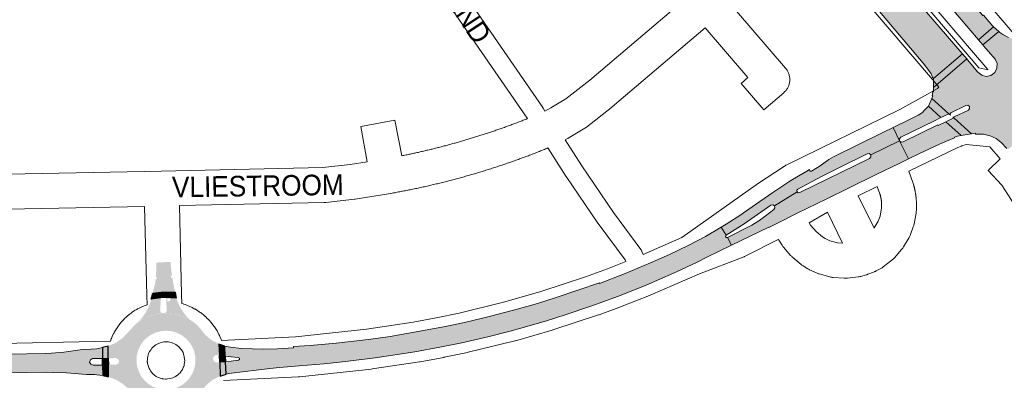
# Paper-space layout 'Layout1' of a CAD drawing. Header units: metres. Extents: x 123097 to 144122, y 392739 to 407589.
# Tile 130 of 256: x 131004 to 131372, y 396134 to 396269. Entities that reach past the tile are written whole.
import ezdxf
from ezdxf.enums import TextEntityAlignment as Align

# ---------------------------------------------------------------- set-up
doc = ezdxf.new("R2010")
doc.units = ezdxf.units.M
doc.header["$MEASUREMENT"] = 0
for name, color, linetype, lineweight in [('gs-anno-wegen algemeen tekst', 7, 'Continuous', 0), ('gs-knt-aanvullende hoofdweg', 7, 'Continuous', 0), ('gs-knt-fietspaden', 7, 'Continuous', 0), ('gs-knt-hoofdweg', 7, 'Continuous', 0), ('gs-knt-wegen algemeen', 7, 'Continuous', 0), ('ir-ARC-asfalt-hoofdwegen-te inspecteren', 5, 'Continuous', 0), ('ir-ARC-fietspaden naastliggend- te inspecteren', 1, 'Continuous', 0)]:
    doc.layers.add(name, color=color, linetype=linetype, lineweight=lineweight)
doc.styles.add('Style-Arial', font='arial.ttf')

psp = doc.layouts.get("Layout1")

# ---------------------------------------------------------------- hatches: boundary and pattern name
at = {"layer": 'ir-ARC-asfalt-hoofdwegen-te inspecteren', "linetype": 'Continuous', "lineweight": 13}
for points in [[(131222.186, 396436.004), (131216.788, 396431.422), (131229.456, 396416.645), (131268.926, 396370.549), (131336.394, 396291.446), (131347.794, 396278.079), (131362.311, 396261.075), (131367.894, 396265.95), (131367.714, 396266.132), (131367.634, 396266.203), (131364.125, 396270.296), (131363.89, 396270.106), (131353.358, 396282.212), (131312.383, 396330.172), (131274.177, 396375.042), (131234.885, 396421.045)], [(131308.533, 396307.424), (131302.805, 396302.525), (131305.253, 396299.32), (131306.387, 396297.683), (131306.526, 396297.787), (131320.572, 396277.411), (131341.624, 396252.389), (131343.797, 396249.679), (131344.585, 396248.443), (131345.124, 396247.08), (131345.127, 396246.865), (131345.45, 396246.92), (131345.468, 396246.651), (131356.331, 396255.816), (131356.249, 396255.912), (131331.96, 396284.258), (131330.369, 396286.115), (131313.96, 396301.927), (131310.362, 396305.411), (131309.658, 396306.141), (131308.985, 396306.895)], [(131378.249, 396260.852), (131375.847, 396261.236), (131373.528, 396261.966), (131371.339, 396263.027), (131370.259, 396263.873), (131369.873, 396264.224), (131363.966, 396259.181), (131364.286, 396258.748), (131368.486, 396253.883), (131369.212, 396252.258), (131369.168, 396250.479), (131368.361, 396248.892), (131366.95, 396247.808), (131365.209, 396247.437), (131363.478, 396247.853), (131362.095, 396248.973), (131358.213, 396253.606), (131357.895, 396253.979), (131345.528, 396243.307), (131345.487, 396241.694), (131345.219, 396241.711), (131345.123, 396241.073), (131344.938, 396240.195), (131345.216, 396240.138), (131344.894, 396239.122), (131351.247, 396233.514), (131351.846, 396232.986), (131351.678, 396233.458), (131351.961, 396233.872), (131357.592, 396236.621), (131358.342, 396236.689), (131358.919, 396236.204), (131358.983, 396235.454), (131358.496, 396234.879), (131353.184, 396232.298), (131353.04, 396232.239), (131352.897, 396232.214), (131352.704, 396232.264), (131353.078, 396231.9), (131359.719, 396225.961), (131361.208, 396226.224), (131361.227, 396225.891), (131361.745, 396225.923), (131364.214, 396225.851), (131366.615, 396225.273), (131368.845, 396224.211), (131370.809, 396222.713), (131372.872, 396220.475), (131373.075, 396220.654), (131373.433, 396220.249), (131378.983, 396225.151), (131378.654, 396225.546), (131377.674, 396226.703), (131377.158, 396228.169), (131377.347, 396229.711), (131378.203, 396231.008), (131378.964, 396231.664), (131380.356, 396232.307), (131381.887, 396232.216), (131383.194, 396231.413), (131384.18, 396230.295), (131384.432, 396229.983), (131397.333, 396241.45), (131397.227, 396242.037), (131397.278, 396245.123), (131397.855, 396248.155), (131393.305, 396253.489), (131385.343, 396246.296), (131384.969, 396246.183), (131384.637, 396246.388), (131383.084, 396248.281), (131382.977, 396248.679), (131383.198, 396249.026), (131391.78, 396255.276), (131385.685, 396262.42), (131382.029, 396261.344)], [(131330.392, 396228.291), (131332.797, 396223.41), (131332.764, 396224.158), (131333.269, 396224.712), (131345.871, 396230.878), (131348.266, 396232.044), (131343.626, 396236.252), (131341.658, 396234.297), (131341.57, 396234.195), (131340.969, 396233.747), (131340.349, 396233.326), (131339.701, 396232.93), (131339.035, 396232.565), (131338.806, 396232.427), (131336.81, 396231.454)], [(131332.816, 396223.372), (131336.137, 396216.608), (131340.216, 396218.611), (131345.815, 396221.289), (131348.802, 396222.626), (131353.37, 396224.497), (131353.265, 396224.727), (131354.489, 396225.106), (131355.771, 396225.346), (131350.066, 396230.461), (131347.253, 396229.048), (131347.112, 396229.309), (131334.126, 396222.947), (131333.384, 396222.891)], [(131266.204, 396191.146), (131268.049, 396188.132), (131274.821, 396192.434), (131284.696, 396199.31), (131285.431, 396199.487), (131286.077, 396199.096), (131294.548, 396204.352), (131294.475, 396204.909), (131294.807, 396205.362), (131303.665, 396210.069), (131310.833, 396213.694), (131320.739, 396218.538), (131321.479, 396218.609), (131322.059, 396218.143), (131332.816, 396223.372), (131332.797, 396223.41), (131330.392, 396228.291), (131326.615, 396226.43), (131308.098, 396217.381), (131306.397, 396216.347), (131303.112, 396214.077), (131299.899, 396212.057), (131299.335, 396212.104), (131299.212, 396212.656), (131298.199, 396212.089), (131292.801, 396208.886), (131291.86, 396208.274), (131285.44, 396204.101), (131274.587, 396196.494), (131273.561, 396195.795), (131268.118, 396192.262)], [(131268.049, 396188.132), (131266.204, 396191.146), (131260.327, 396187.718), (131253.925, 396184.29), (131246.915, 396180.972), (131239.809, 396177.864), (131230.374, 396173.854), (131220.805, 396170.176), (131220.708, 396170.369), (131204.578, 396164.864), (131197.557, 396162.642), (131193.608, 396161.509), (131188.66, 396160.148), (131179.61, 396157.78), (131172.027, 396155.974), (131166.246, 396154.697), (131161.958, 396153.819), (131148.854, 396151.415), (131142.623, 396150.356), (131134.564, 396149.21), (131122.488, 396147.822), (131112.724, 396146.986), (131106.52, 396146.637), (131106.524, 396146.147), (131102.516, 396145.904), (131100.505, 396145.782), (131095.482, 396145.606), (131091.229, 396145.705), (131087.074, 396145.917), (131082.937, 396146.359), (131080.835, 396146.71), (131081.024, 396142.976), (131083.18, 396142.76), (131085.891, 396142.51), (131086.344, 396142.265), (131086.358, 396141.75), (131085.92, 396141.48), (131083.25, 396141.18), (131081.135, 396140.928), (131081.387, 396136.285), (131082.397, 396136.508), (131083.418, 396136.672), (131097.687, 396138.34), (131101.333, 396138.76), (131108.673, 396139.367), (131117.992, 396140.192), (131125.927, 396141.033), (131136.987, 396142.335), (131151.823, 396144.579), (131161.098, 396146.304), (131169.327, 396147.993), (131179.083, 396150.203), (131187.43, 396152.305), (131195.34, 396154.57), (131200.983, 396156.237), (131207.914, 396158.412), (131217.917, 396161.735), (131227.823, 396165.339), (131238.178, 396169.514), (131248.394, 396174.017), (131249.487, 396174.521), (131257.177, 396178.14), (131260.842, 396179.946), (131270.066, 396184.374), (131268.595, 396187.288), (131268.091, 396187.26), (131267.817, 396187.684)], [(130942.572, 396143.36), (130942.715, 396140.065), (130945.698, 396140.132), (130946.163, 396140.126), (130946.898, 396139.858), (130947.221, 396139.146), (130946.938, 396138.417), (130946.219, 396138.109), (130945.733, 396138.101), (130942.803, 396138.038), (130939.718, 396137.972), (130939.725, 396134.746), (130944.437, 396134.862), (130945.857, 396134.898), (130973.8, 396136.176), (130982.715, 396136.461), (131006.87, 396136.96), (131014.32, 396137), (131016.463, 396136.945), (131021.78, 396136.81), (131029.19, 396136.17), (131032.25, 396136.16), (131033.132, 396136.059), (131035.301, 396135.81), (131035.237, 396139.69), (131033.09, 396139.62), (131031.659, 396139.64), (131030.785, 396139.955), (131030.382, 396140.792), (131030.681, 396141.671), (131031.51, 396142.09), (131033.061, 396142.13), (131035.197, 396142.116), (131035.13, 396146.2), (131033.05, 396145.78), (131030.93, 396145.6), (131027.71, 396145.47), (131024.21, 396144.94), (131020.7, 396144.51), (131016.205, 396144.175), (131013.73, 396143.99), (131000, 396143.696), (130994.162, 396143.478), (130975.047, 396143.041), (130957.486, 396143.288), (130945.823, 396143.392)]]:
    psp.add_hatch(color=5, dxfattribs=at).paths.add_polyline_path(points, flags=0)
at = {"layer": 'ir-ARC-asfalt-hoofdwegen-te inspecteren', "linetype": 'Continuous', "lineweight": 13, "extrusion": (0, 0, -1)}
psp.add_hatch(color=5, dxfattribs=at).paths.add_polyline_path([(-131270.066, 396184.374), (-131283.937, 396191.155), (-131284.277, 396191.122), (-131287.467, 396192.739), (-131294.593, 396196.344), (-131305.36, 396201.594), (-131314.032, 396205.836), (-131324.369, 396210.885), (-131332.708, 396214.925), (-131336.137, 396216.608), (-131332.816, 396223.372), (-131322.059, 396218.143), (-131322.135, 396217.361), (-131321.616, 396216.772), (-131295.559, 396204.053), (-131294.993, 396203.997), (-131294.548, 396204.352), (-131286.077, 396199.096), (-131286.258, 396198.344), (-131285.845, 396197.69), (-131282.656, 396195.205), (-131280.215, 396193.461), (-131277.657, 396191.892), (-131268.595, 396187.288)], flags=0)
at = {"layer": 'ir-ARC-asfalt-hoofdwegen-te inspecteren', "linetype": 'Continuous', "lineweight": 13}
h = psp.add_hatch(color=5, dxfattribs=at)
h.paths.add_polyline_path([(131060.573, 396178.207, 0.026688), (131061.653, 396170.028), (131062.262, 396166.945), (131058.885, 396166.945), (131057.047, 396166.942), (131053.935, 396166.482), (131054.473, 396168.655), (131054.743, 396169.443), (131054.872, 396170.266), (131055.06, 396172.161), (131055.037, 396171.855), (131055.436, 396171.825), (131055.492, 396172.573), (131055.093, 396172.603), (131055.087, 396172.52), (131055.301, 396175.849), (131055.356, 396177.927)])
h.paths.add_polyline_path([(131060.786, 396172.313), (131060.675, 396173.054), (131061.07, 396173.114), (131061.182, 396172.372)], flags=16)
at = {"layer": 'ir-ARC-asfalt-hoofdwegen-te inspecteren', "linetype": 'Continuous', "lineweight": 13, "extrusion": (0, 0, -1)}
h = psp.add_hatch(color=5, dxfattribs=at)
h.paths.add_polyline_path([(-131059.165, 396160.098), (-131058.948, 396164.847), (-131062.715, 396164.652, -0.124271), (-131067.669, 396156.732), (-131067.886, 396156.579, -0.0487791), (-131064.765, 396158.042), (-131064.762, 396158.043), (-131064.759, 396158.044, -0.0487382), (-131061.416, 396158.872), (-131061.414, 396158.873), (-131061.412, 396158.873, -0.1472837), (-131051.311, 396157.376), (-131051.307, 396157.375), (-131051.303, 396157.373, -0.048751), (-131048.344, 396155.609, -0.1436475), (-131053.396, 396164.308), (-131056.964, 396164.807), (-131056.764, 396160.032, -0.4916268), (-131057.761, 396159.058), (-131058.056, 396159.07, -0.059938), (-131058.315, 396159.096), (-131058.46, 396159.1), (-131058.459, 396159.139, -0.2977759)])
h.paths.add_polyline_path([(-131060.431, 396163.512), (-131060.431, 396164.512), (-131059.431, 396164.512), (-131059.431, 396163.512)], flags=16)
at = {"layer": 'ir-ARC-asfalt-hoofdwegen-te inspecteren', "linetype": 'Continuous', "lineweight": 13}
h = psp.add_hatch(color=5, dxfattribs=at)
h.paths.add_polyline_path([(131063.41, 396121.23), (131059.11, 396121.47), (131059.33, 396122.5), (131059.081, 396123.363), (131058.376, 396123.919), (131057.478, 396123.96), (131056.726, 396123.469), (131056.401, 396122.631), (131056.47, 396121.63), (131051.61, 396121.85), (131050.522, 396124.447), (131048.902, 396126.749), (131046.055, 396129.786), (131042.922, 396132.529), (131040.304, 396134.181), (131037.394, 396135.237), (131037.4, 396139.76), (131040.16, 396139.82), (131041.028, 396140.175), (131041.391, 396141.039), (131041.044, 396141.9), (131040.192, 396142.27), (131037.35, 396142.22), (131037.27, 396146.76), (131040.058, 396147.923), (131042.555, 396149.622), (131044.659, 396151.789), (131046.876, 396154.252), (131047.655, 396154.988), (131048.344, 396155.609), (131051.307, 396157.375), (131054.557, 396158.532), (131057.969, 396159.038), (131061.414, 396158.873), (131064.762, 396158.043), (131067.886, 396156.579), (131069.327, 396155.563), (131070.561, 396154.57), (131071.63, 396153.4), (131073.563, 396150.958), (131075.948, 396148.954), (131078.687, 396147.471), (131078.87, 396143.29), (131077.84, 396143.45), (131077.154, 396143.241), (131076.655, 396142.725), (131076.47, 396142.032), (131076.656, 396141.315), (131077.175, 396140.787), (131077.889, 396140.59), (131078.94, 396140.72), (131079.141, 396135.561), (131076.583, 396134.331), (131074.343, 396132.587), (131071.844, 396129.86), (131069.062, 396127.421), (131066.824, 396125.824), (131064.951, 396123.811)])
h.paths.add_polyline_path([(131059.756, 396130.494), (131057.78, 396130.518), (131055.839, 396130.894), (131053.997, 396131.611), (131052.313, 396132.646), (131050.84, 396133.964), (131049.627, 396135.524), (131048.712, 396137.276), (131048.124, 396139.163), (131047.882, 396141.125), (131047.995, 396143.098), (131048.458, 396145.02), (131049.257, 396146.828), (131050.366, 396148.464), (131051.749, 396149.876), (131053.362, 396151.018), (131055.154, 396151.854), (131057.065, 396152.356), (131059.036, 396152.51), (131061.002, 396152.309), (131062.901, 396151.76), (131064.671, 396150.88), (131066.256, 396149.699), (131067.604, 396148.254), (131068.673, 396146.591), (131069.428, 396144.764), (131069.844, 396142.832), (131069.909, 396140.857), (131069.619, 396138.901), (131068.986, 396137.029), (131068.028, 396135.3), (131066.777, 396133.77), (131065.273, 396132.488), (131063.564, 396131.495), (131061.705, 396130.823)], flags=16)
at = {"layer": 'ir-ARC-fietspaden naastliggend- te inspecteren', "linetype": 'Continuous', "lineweight": 30}
psp.add_hatch(color=1, dxfattribs=at).paths.add_polyline_path([(131079.141, 396135.561), (131080.251, 396135.96), (131081.387, 396136.285), (131081.135, 396140.928), (131078.94, 396140.72)], flags=0)

# ---------------------------------------------------------------- linework, layer by layer
at = {"layer": 'gs-knt-aanvullende hoofdweg', "color": 7, "linetype": 'Continuous', "flags": 128}
for points in [[(131237.056, 396181.002), (131251.547, 396187.268), (131279.246, 396206.893), (131279.447, 396207.03), (131289.839, 396213.899), (131290.112, 396214.071), (131290.392, 396214.232), (131290.679, 396214.38), (131332.953, 396235.065), (131343.23, 396240.782), (131343.525, 396240.946), (131346.996, 396242.877), (131347.514, 396243.408)], [(131366.561, 396221.114), (131357.742, 396222.037), (131356.038, 396221.461), (131355.989, 396221.444), (131354.567, 396220.941), (131336.22, 396212.064)], [(131324.452, 396206.339), (131317.369, 396202.873)], [(131305.884, 396196.722), (131299.034, 396192.751)], [(131287.543, 396186.551), (131275.156, 396180.291), (131274.924, 396180.179), (131274.806, 396180.126), (131274.765, 396180.109), (131274.687, 396180.074), (131274.448, 396179.978), (131258.079, 396173.728), (131239.707, 396165.785), (131239.495, 396165.697), (131229.199, 396161.615), (131229.023, 396161.548), (131220.629, 396158.46), (131220.392, 396158.378), (131203.405, 396152.77), (131203.118, 396152.681), (131189.458, 396148.771), (131189.166, 396148.694), (131171.785, 396144.466), (131171.54, 396144.411), (131162.784, 396142.588), (131162.619, 396142.556), (131153.823, 396140.93), (131153.574, 396140.888), (131135.886, 396138.229), (131135.581, 396138.19), (131108.698, 396135.272), (131108.473, 396135.251), (131108.248, 396135.237), (131080.386, 396133.901)], [(131064.826, 396162.605), (131065.297, 396162.475), (131065.614, 396162.377), (131065.617, 396162.376), (131065.62, 396162.375), (131066.023, 396162.242), (131067.855, 396161.522), (131068.721, 396161.112), (131068.756, 396161.094), (131068.843, 396161.05), (131069.011, 396160.965), (131069.078, 396160.927), (131069.466, 396160.716), (131069.616, 396160.641), (131069.789, 396160.535), (131069.877, 396160.484), (131070.424, 396160.164), (131070.74, 396159.962), (131071.292, 396159.606), (131071.72, 396159.303), (131071.925, 396159.157), (131071.953, 396159.137), (131071.989, 396159.111), (131072.251, 396158.908), (131072.868, 396158.426), (131073.41, 396157.962), (131073.62, 396157.77), (131074.334, 396157.111), (131074.745, 396156.696), (131074.985, 396156.435), (131075.676, 396155.67), (131076.884, 396154.115), (131077.027, 396153.91), (131077.243, 396153.581), (131077.948, 396152.458), (131078.674, 396151.085), (131078.847, 396150.743), (131078.86, 396150.713), (131078.877, 396150.676), (131079.002, 396150.393), (131079.468, 396149.263), (131079.57, 396149.001), (131079.612, 396148.901), (131079.667, 396148.904), (131107.302, 396150.229), (131133.806, 396153.106), (131151.217, 396155.723), (131159.806, 396157.311), (131168.357, 396159.09), (131185.469, 396163.253), (131198.84, 396167.08), (131215.563, 396172.601), (131223.751, 396175.612), (131230.57, 396178.316)], [(130945.078, 396146.557), (131038.101, 396148.545), (131038.138, 396148.651), (131038.481, 396149.523), (131038.62, 396149.855), (131038.807, 396150.301), (131039.222, 396151.197), (131039.356, 396151.479), (131039.501, 396151.756), (131039.658, 396152.026), (131040.183, 396152.889), (131040.64, 396153.616), (131041.116, 396154.305), (131041.372, 396154.667), (131041.649, 396155.012), (131042.457, 396155.964), (131042.783, 396156.323), (131043.011, 396156.57), (131043.59, 396157.157), (131043.856, 396157.418), (131044.134, 396157.666), (131044.377, 396157.885), (131045.139, 396158.517), (131045.568, 396158.854), (131045.85, 396159.078), (131046.45, 396159.498), (131046.693, 396159.667), (131047.42, 396160.141), (131047.747, 396160.322), (131047.793, 396160.349), (131048.002, 396160.472), (131048.264, 396160.612), (131049.075, 396161.065), (131049.834, 396161.407), (131050.803, 396161.846), (131051.812, 396162.201)], [(131058.702, 396134.454), (131059.065, 396134.453), (131059.13, 396134.454), (131059.416, 396134.487), (131060.453, 396134.636), (131061.005, 396134.797), (131061.501, 396134.96), (131062.252, 396135.329), (131062.602, 396135.511), (131062.651, 396135.546), (131063.495, 396136.177), (131064.268, 396136.956), (131064.339, 396137.033), (131065.029, 396138.054), (131065.247, 396138.47), (131065.327, 396138.645), (131065.461, 396138.971), (131065.528, 396139.162), (131065.632, 396139.47), (131065.742, 396139.904), (131065.897, 396141.332), (131065.867, 396142.031), (131065.608, 396143.39), (131065.475, 396143.797), (131065.262, 396144.312), (131064.908, 396144.972), (131064.687, 396145.328), (131064.229, 396145.919), (131063.919, 396146.273), (131063.511, 396146.658), (131063.11, 396146.983), (131062.55, 396147.344), (131062.066, 396147.63), (131061.429, 396147.903), (131061.013, 396148.062), (131060.288, 396148.235), (131059.815, 396148.334), (131059.382, 396148.368), (131058.804, 396148.39), (131058.099, 396148.302), (131057.116, 396148.1), (131056.439, 396147.892), (131056.135, 396147.766), (131055.356, 396147.369), (131055.058, 396147.186), (131054.637, 396146.878), (131054.172, 396146.484), (131054.044, 396146.362), (131053.77, 396146.078), (131053.666, 396145.96), (131053.441, 396145.695), (131053.308, 396145.513), (131052.938, 396144.956), (131052.784, 396144.703), (131052.657, 396144.449), (131052.423, 396143.928), (131052.303, 396143.628), (131052.251, 396143.455), (131052.078, 396142.79), (131051.998, 396142.415), (131051.938, 396141.799), (131051.911, 396141.182), (131051.926, 396140.864), (131051.932, 396140.766), (131051.933, 396140.753), (131052.01, 396140.269), (131052.436, 396138.771), (131052.578, 396138.419), (131052.807, 396138.006), (131053.151, 396137.468), (131053.598, 396136.877), (131053.859, 396136.569), (131054.309, 396136.166), (131054.784, 396135.776), (131055.142, 396135.533), (131055.26, 396135.465), (131055.728, 396135.196), (131056.204, 396134.992), (131056.715, 396134.819), (131057.483, 396134.602), (131057.631, 396134.576), (131057.667, 396134.57), (131057.831, 396134.548), (131058.695, 396134.454), (131058.699, 396134.454), (131058.702, 396134.454)]]:
    psp.add_lwpolyline(points, dxfattribs=at)
at = {"layer": 'gs-knt-fietspaden', "color": 7, "linetype": 'Continuous', "flags": 128}
for points in [[(131148.071, 396311.222), (131172.959, 396274.402), (131199.573, 396235.756), (131199.649, 396235.641), (131199.72, 396235.523), (131200.311, 396234.502)], [(131193.85, 396231.651), (131193.713, 396231.888), (131167.169, 396270.433), (131167.152, 396270.458), (131141.833, 396307.915)], [(131207.896, 396223.757), (131214.119, 396214.031), (131225.953, 396196.664), (131236.21, 396182.766), (131236.307, 396182.628), (131236.397, 396182.485), (131236.48, 396182.339), (131236.556, 396182.188), (131236.625, 396182.034), (131237.056, 396181.002)], [(131230.57, 396178.316), (131230.31, 396178.939), (131220.266, 396192.549), (131220.189, 396192.656), (131208.289, 396210.12), (131208.234, 396210.204), (131201.517, 396220.7)]]:
    psp.add_lwpolyline(points, dxfattribs=at)
psp.add_lwpolyline([(131428.204, 396128.514), (131416.178, 396140.811), (131416.072, 396140.925), (131408.104, 396149.833), (131408.008, 396149.945), (131403.586, 396155.328), (131403.483, 396155.459), (131399.615, 396160.652), (131399.556, 396160.733), (131399.5, 396160.816), (131392.99, 396170.685), (131392.923, 396170.792), (131386.386, 396181.522), (131386.366, 396181.554), (131374.422, 396201.647), (131371.039, 396206.82), (131365.866, 396212.246, -0.3745563), (131365.867, 396212.259), (131370.416, 396216.596)], format="xyb", dxfattribs=at)
at = {"layer": 'gs-knt-hoofdweg', "color": 7, "linetype": 'Continuous', "flags": 128}
for points in [[(131362.417, 396250.629), (131365.792, 396249.834), (131365.806, 396250.032), (131359.72, 396257.152), (131226.968, 396412.451), (131187.497, 396458.257), (131170.602, 396476.765), (131141.445, 396507.268), (131122.155, 396524.887), (131088.587, 396552.193)], [(131097.001, 396542.566), (131115.954, 396526.464), (131116.143, 396526.299), (131133.572, 396510.526), (131133.755, 396510.355), (131151.542, 396493.214), (131151.724, 396493.033), (131168.95, 396475.334), (131169.126, 396475.148), (131185.789, 396456.895), (131185.941, 396456.724), (131196.641, 396444.307), (131225.302, 396411.044), (131225.323, 396411.019), (131358.041, 396255.748), (131362.417, 396250.629)], [(131132.79, 396536.87), (131152.45, 396518.913), (131152.647, 396518.727), (131152.838, 396518.534), (131182.246, 396487.768), (131182.372, 396487.633), (131199.406, 396468.973), (131199.558, 396468.802), (131239.114, 396422.897), (131239.135, 396422.873), (131371.897, 396267.561), (131380.123, 396257.939), (131380.369, 396257.636), (131380.6, 396257.321), (131380.816, 396256.996), (131381.016, 396256.66), (131381.199, 396256.315), (131381.313, 396256.073)], [(131347.514, 396243.408), (131345.863, 396245.339), (131213.156, 396400.598), (131186.232, 396431.845)], [(131370.416, 396216.596), (131366.561, 396221.114)]]:
    psp.add_lwpolyline(points, dxfattribs=at)
at = {"layer": 'gs-knt-wegen algemeen', "color": 7, "linetype": 'Continuous', "flags": 128}
for points in [[(131265.838, 396278.949), (131290.247, 396250.489), (131290.444, 396250.249), (131290.628, 396250), (131290.801, 396249.742), (131290.961, 396249.477), (131291.108, 396249.204), (131291.242, 396248.924), (131291.363, 396248.638), (131291.469, 396248.347), (131291.562, 396248.051), (131291.641, 396247.751), (131291.705, 396247.448), (131291.755, 396247.142), (131291.79, 396246.834), (131291.81, 396246.524), (131291.816, 396246.214), (131291.807, 396245.904), (131291.783, 396245.595), (131291.744, 396245.287), (131291.691, 396244.982), (131291.623, 396244.679), (131291.541, 396244.38), (131291.445, 396244.085), (131291.335, 396243.796), (131291.211, 396243.511), (131291.074, 396243.233), (131290.924, 396242.962), (131290.761, 396242.698), (131290.586, 396242.442), (131290.398, 396242.195), (131290.199, 396241.957), (131289.989, 396241.729), (131289.769, 396241.511), (131289.538, 396241.304), (131282.093, 396234.936, -0.3772235), (131282.08, 396234.937), (131273.629, 396244.816, -0.3772213), (131273.63, 396244.829), (131276.121, 396246.961), (131260.177, 396265.55)], [(131057.116, 396212.064), (131057.119, 396212.065), (131117.439, 396213.368), (131127.677, 396214.527), (131134.073, 396215.541), (131131.61, 396228.712, -0.3712511), (131131.617, 396228.723), (131144.397, 396231.113, -0.3712518), (131144.408, 396231.106), (131146.903, 396217.766), (131147.305, 396217.847), (131147.717, 396217.931), (131148.129, 396218.015), (131148.536, 396218.099), (131148.948, 396218.185), (131149.359, 396218.271), (131149.77, 396218.358), (131150.177, 396218.445), (131150.588, 396218.533), (131150.999, 396218.622), (131151.41, 396218.711), (131151.816, 396218.8), (131152.226, 396218.891), (131152.637, 396218.982), (131153.047, 396219.074), (131153.452, 396219.166), (131153.862, 396219.259), (131154.272, 396219.353), (131154.682, 396219.447), (131155.087, 396219.541), (131155.496, 396219.637), (131155.905, 396219.733), (131156.314, 396219.83), (131156.719, 396219.927), (131157.127, 396220.025), (131157.536, 396220.124), (131157.944, 396220.223), (131158.348, 396220.322), (131158.756, 396220.423), (131159.164, 396220.524), (131159.572, 396220.626), (131159.975, 396220.727), (131160.383, 396220.83), (131160.79, 396220.934), (131161.197, 396221.039), (131161.6, 396221.143), (131162.007, 396221.248), (131162.413, 396221.354), (131162.82, 396221.461), (131163.222, 396221.568), (131163.628, 396221.676), (131164.034, 396221.785), (131164.44, 396221.894), (131164.841, 396222.003), (131165.247, 396222.113), (131165.652, 396222.225), (131166.058, 396222.336), (131166.458, 396222.448), (131166.863, 396222.561), (131167.268, 396222.674), (131167.672, 396222.789), (131168.072, 396222.902), (131168.476, 396223.018), (131168.88, 396223.134), (131169.284, 396223.251), (131169.684, 396223.367), (131170.087, 396223.485), (131170.49, 396223.603), (131170.893, 396223.723), (131171.292, 396223.841), (131171.695, 396223.962), (131172.097, 396224.083), (131172.499, 396224.204), (131172.897, 396224.325), (131173.299, 396224.448), (131173.701, 396224.572), (131174.103, 396224.696), (131174.5, 396224.819), (131174.901, 396224.945), (131175.302, 396225.071), (131175.703, 396225.197), (131176.099, 396225.323), (131176.5, 396225.451), (131176.9, 396225.579), (131177.3, 396225.708), (131177.696, 396225.837), (131178.095, 396225.967), (131178.495, 396226.098), (131178.894, 396226.229), (131179.289, 396226.36), (131179.688, 396226.492), (131180.086, 396226.626), (131180.485, 396226.76), (131180.879, 396226.893), (131181.277, 396227.028), (131181.675, 396227.164), (131182.072, 396227.3), (131182.465, 396227.435), (131182.863, 396227.573), (131183.26, 396227.711), (131183.656, 396227.85), (131184.049, 396227.988), (131184.445, 396228.128), (131184.841, 396228.268), (131185.237, 396228.409), (131185.629, 396228.55), (131186.024, 396228.692), (131186.419, 396228.835), (131186.814, 396228.978), (131187.205, 396229.121), (131187.6, 396229.266), (131187.994, 396229.411), (131188.388, 396229.557), (131188.778, 396229.702), (131189.172, 396229.849), (131189.565, 396229.997), (131189.958, 396230.146), (131190.347, 396230.293), (131190.74, 396230.443), (131191.133, 396230.593), (131191.525, 396230.743), (131191.913, 396230.893), (131192.305, 396231.045), (131192.697, 396231.198), (131193.088, 396231.351), (131193.475, 396231.503), (131193.85, 396231.651)]]:
    psp.add_lwpolyline(points, format="xyb", dxfattribs=at)
for points in [[(131200.311, 396234.502), (131202.649, 396235.698), (131208.227, 396239.016), (131217.11, 396246.007), (131251.7, 396275.431)], [(131260.177, 396265.55), (131225.452, 396236.009), (131225.26, 396235.852), (131215.946, 396228.522), (131215.72, 396228.352), (131215.488, 396228.193), (131215.248, 396228.043), (131209.127, 396224.402), (131208.948, 396224.299), (131208.765, 396224.202), (131207.896, 396223.757)], [(131201.517, 396220.7), (131201.092, 396220.527), (131200.633, 396220.341), (131200.174, 396220.156), (131199.72, 396219.974), (131199.26, 396219.79), (131198.8, 396219.607), (131198.339, 396219.425), (131197.883, 396219.246), (131197.422, 396219.066), (131196.961, 396218.886), (131196.499, 396218.707), (131196.042, 396218.531), (131195.58, 396218.354), (131195.117, 396218.177), (131194.654, 396218.001), (131194.196, 396217.828)], [(131194.196, 396217.828), (131193.733, 396217.654), (131193.269, 396217.481), (131192.805, 396217.309), (131192.345, 396217.139), (131191.881, 396216.968), (131191.416, 396216.798), (131190.95, 396216.628), (131190.49, 396216.461), (131190.024, 396216.294), (131189.558, 396216.127), (131189.091, 396215.961), (131188.63, 396215.797), (131188.163, 396215.633), (131187.695, 396215.469), (131187.228, 396215.306), (131186.765, 396215.146), (131186.297, 396214.984), (131185.828, 396214.824), (131185.36, 396214.664), (131184.896, 396214.507), (131184.427, 396214.349), (131183.957, 396214.191), (131183.487, 396214.035), (131183.022, 396213.881), (131182.552, 396213.726), (131182.082, 396213.572), (131181.611, 396213.419), (131181.145, 396213.268), (131180.673, 396213.116), (131180.202, 396212.965), (131179.73, 396212.815), (131179.263, 396212.668), (131178.79, 396212.519), (131178.318, 396212.372), (131177.845, 396212.225), (131177.377, 396212.08), (131176.904, 396211.935), (131176.43, 396211.791), (131175.956, 396211.647), (131175.487, 396211.506), (131175.013, 396211.364), (131174.538, 396211.223), (131174.063, 396211.083), (131173.593, 396210.945), (131173.118, 396210.806), (131172.642, 396210.668), (131172.167, 396210.531), (131171.696, 396210.396), (131171.219, 396210.261), (131170.743, 396210.126), (131170.266, 396209.993), (131169.794, 396209.861), (131169.317, 396209.729), (131168.84, 396209.598), (131168.362, 396209.467), (131167.889, 396209.339), (131167.411, 396209.21), (131166.933, 396209.082), (131166.455, 396208.955), (131165.981, 396208.83), (131165.502, 396208.704), (131165.023, 396208.58), (131164.543, 396208.456), (131164.069, 396208.334), (131163.589, 396208.212), (131163.109, 396208.09), (131162.629, 396207.969), (131162.154, 396207.851), (131161.673, 396207.732), (131161.192, 396207.614), (131160.711, 396207.496), (131160.235, 396207.381), (131159.754, 396207.265), (131159.272, 396207.151), (131158.79, 396207.036), (131158.313, 396206.924), (131157.831, 396206.812), (131157.349, 396206.701), (131156.866, 396206.59), (131156.389, 396206.481), (131155.906, 396206.372), (131155.423, 396206.264), (131154.939, 396206.156), (131154.461, 396206.051), (131153.977, 396205.945), (131153.493, 396205.84), (131153.009, 396205.736), (131152.53, 396205.634), (131152.046, 396205.532), (131151.561, 396205.43), (131151.076, 396205.329), (131150.597, 396205.23), (131150.112, 396205.131), (131149.626, 396205.033), (131149.141, 396204.935), (131148.66, 396204.84), (131148.175, 396204.744), (131147.689, 396204.649), (131147.203, 396204.555), (131146.722, 396204.463), (131146.235, 396204.37), (131145.749, 396204.279), (131145.262, 396204.188), (131144.78, 396204.099), (131144.293, 396204.01), (131143.806, 396203.921), (131143.319, 396203.834), (131142.836, 396203.748), (131142.722, 396203.729), (131129.572, 396201.645), (131129.286, 396201.606), (131118.608, 396200.397), (131118.313, 396200.371), (131118.017, 396200.358), (131063.922, 396199.189), (131064.743, 396165.974), (131064.826, 396162.605)], [(130993.5, 396210.757), (131057.109, 396212.064)], [(131057.109, 396212.064), (131057.113, 396212.064), (131057.116, 396212.064)], [(131057.109, 396212.064), (131057.113, 396212.064), (131057.116, 396212.064)], [(131336.22, 396212.064), (131337.759, 396207.871), (131337.853, 396207.596), (131337.903, 396207.435), (131337.952, 396207.276), (131338, 396207.115), (131338.048, 396206.955), (131338.094, 396206.793), (131338.139, 396206.632), (131338.183, 396206.47), (131338.226, 396206.309), (131338.269, 396206.146), (131338.31, 396205.985), (131338.351, 396205.821), (131338.39, 396205.659), (131338.428, 396205.496), (131338.465, 396205.333), (131338.502, 396205.169), (131338.537, 396205.006), (131338.572, 396204.841), (131338.605, 396204.677), (131338.637, 396204.513), (131338.669, 396204.349), (131338.699, 396204.183), (131338.728, 396204.019), (131338.757, 396203.853), (131338.784, 396203.689), (131338.811, 396203.523), (131338.836, 396203.358), (131338.86, 396203.191), (131338.884, 396203.026), (131338.906, 396202.86), (131338.927, 396202.694), (131338.948, 396202.527), (131338.967, 396202.361), (131338.985, 396202.194), (131339.003, 396202.028), (131339.019, 396201.861), (131339.034, 396201.694), (131339.048, 396201.527), (131339.062, 396201.361), (131339.074, 396201.193), (131339.085, 396201.026), (131339.095, 396200.859), (131339.104, 396200.692), (131339.113, 396200.524), (131339.12, 396200.357), (131339.126, 396200.19), (131339.131, 396200.022), (131339.135, 396199.855), (131339.138, 396199.688), (131339.14, 396199.52), (131339.141, 396199.353), (131339.141, 396199.185), (131339.14, 396199.018), (131339.138, 396198.85), (131339.135, 396198.683), (131339.131, 396198.515), (131339.126, 396198.348), (131339.12, 396198.18), (131339.113, 396198.013), (131339.105, 396197.845), (131339.096, 396197.678), (131339.086, 396197.511), (131339.075, 396197.344), (131339.062, 396197.177), (131339.049, 396197.01), (131339.028, 396196.797), (131339, 396196.585), (131338.965, 396196.373), (131338.231, 396192.351), (131338.175, 396192.077), (131338.107, 396191.805), (131338.027, 396191.536), (131337.937, 396191.276), (131337.936, 396191.271), (131337.934, 396191.268)], [(131317.369, 396202.873), (131323.299, 396190.77), (131323.389, 396190.873), (131324.836, 396193.374), (131325.524, 396195.241), (131326.094, 396198.365), (131326.099, 396198.446), (131326.103, 396198.528), (131326.107, 396198.61), (131326.11, 396198.691), (131326.113, 396198.773), (131326.116, 396198.855), (131326.118, 396198.937), (131326.119, 396199.019), (131326.121, 396199.101), (131326.121, 396199.182), (131326.121, 396199.264), (131326.121, 396199.346), (131326.121, 396199.428), (131326.119, 396199.509), (131326.118, 396199.591), (131326.116, 396199.673), (131326.113, 396199.755), (131326.11, 396199.837), (131326.107, 396199.918), (131326.103, 396200), (131326.099, 396200.082), (131326.094, 396200.163), (131326.088, 396200.245), (131326.083, 396200.327), (131326.076, 396200.408), (131326.07, 396200.49), (131326.063, 396200.572), (131326.055, 396200.653), (131326.047, 396200.734), (131326.039, 396200.816), (131326.03, 396200.897), (131326.02, 396200.978), (131326.01, 396201.059), (131326, 396201.14), (131325.989, 396201.222), (131325.978, 396201.303), (131325.966, 396201.384), (131325.954, 396201.464), (131325.942, 396201.546), (131325.929, 396201.626), (131325.915, 396201.707), (131325.901, 396201.787), (131325.887, 396201.868), (131325.872, 396201.948), (131325.856, 396202.029), (131325.841, 396202.109), (131325.825, 396202.189), (131325.808, 396202.269), (131325.791, 396202.349), (131325.773, 396202.429), (131325.755, 396202.509), (131325.737, 396202.589), (131325.718, 396202.669), (131325.698, 396202.748), (131325.679, 396202.827), (131325.659, 396202.906), (131325.638, 396202.986), (131325.617, 396203.065), (131325.595, 396203.144), (131325.573, 396203.222), (131325.55, 396203.301), (131325.528, 396203.38), (131325.504, 396203.458), (131325.481, 396203.536), (131324.452, 396206.339)], [(131050.905, 396198.914), (130993.099, 396197.726)], [(131051.812, 396162.201), (131051.727, 396165.652), (131050.905, 396198.914)], [(131299.034, 396192.751), (131299.594, 396191.895), (131301.656, 396189.498), (131304.024, 396187.527), (131305.049, 396186.901), (131306.766, 396186.107), (131309.588, 396185.329), (131311.537, 396185.185), (131305.884, 396196.722)], [(131337.934, 396191.268), (131336.861, 396188.35), (131336.759, 396188.09), (131336.646, 396187.834), (131336.521, 396187.583), (131336.387, 396187.338), (131334.338, 396183.799), (131334.173, 396183.528), (131333.994, 396183.265), (131333.802, 396183.012), (131333.598, 396182.768), (131330.902, 396179.693), (131330.687, 396179.46), (131330.46, 396179.236), (131330.223, 396179.025), (131329.975, 396178.825), (131326.733, 396176.333), (131326.512, 396176.17), (131326.284, 396176.016), (131326.049, 396175.872), (131325.809, 396175.739), (131324.084, 396174.827), (131324.024, 396174.795), (131323.905, 396174.736), (131323.798, 396174.684), (131323.736, 396174.656), (131323.615, 396174.602), (131323.505, 396174.556), (131323.442, 396174.531), (131321.01, 396173.566), (131320.786, 396173.482), (131320.558, 396173.406), (131320.329, 396173.338), (131318.35, 396172.796), (131318.041, 396172.72), (131317.729, 396172.658), (131317.415, 396172.612), (131313.344, 396172.118), (131313.029, 396172.088), (131312.712, 396172.073), (131312.395, 396172.073), (131312.079, 396172.089), (131307.991, 396172.392), (131307.675, 396172.423), (131307.361, 396172.469), (131307.05, 396172.531), (131306.743, 396172.608), (131302.79, 396173.697), (131302.535, 396173.773), (131302.282, 396173.86), (131302.033, 396173.957), (131301.788, 396174.064), (131299.244, 396175.24), (131299.019, 396175.349), (131298.799, 396175.467), (131298.583, 396175.593), (131296.831, 396176.663), (131296.564, 396176.835), (131296.307, 396177.02), (131296.058, 396177.216), (131292.908, 396179.839), (131292.704, 396180.017), (131292.508, 396180.202), (131292.319, 396180.396), (131292.138, 396180.597), (131289.446, 396183.727), (131289.267, 396183.945), (131289.097, 396184.171), (131288.937, 396184.404), (131287.728, 396186.249), (131287.57, 396186.503), (131287.543, 396186.551)]]:
    psp.add_lwpolyline(points, dxfattribs=at)
at = {"layer": 'ir-ARC-asfalt-hoofdwegen-te inspecteren', "color": 5, "linetype": 'Continuous', "lineweight": 13}
for points in [[(131222.186, 396436.004), (131216.788, 396431.422), (131229.456, 396416.645), (131268.926, 396370.549), (131336.394, 396291.446), (131347.794, 396278.079), (131362.311, 396261.075), (131367.894, 396265.95), (131367.714, 396266.132), (131367.634, 396266.203), (131364.125, 396270.296), (131363.89, 396270.106), (131353.358, 396282.212), (131312.383, 396330.172), (131274.177, 396375.042), (131234.885, 396421.045)], [(131308.533, 396307.424), (131302.805, 396302.525), (131305.253, 396299.32), (131306.387, 396297.683), (131306.526, 396297.787), (131320.572, 396277.411), (131341.624, 396252.389), (131343.797, 396249.679), (131344.585, 396248.443), (131345.124, 396247.08), (131345.127, 396246.865), (131345.45, 396246.92), (131345.468, 396246.651), (131356.331, 396255.816), (131356.249, 396255.912), (131331.96, 396284.258), (131330.369, 396286.115), (131313.96, 396301.927), (131310.362, 396305.411), (131309.658, 396306.141), (131308.985, 396306.895)], [(131367.894, 396265.95), (131362.311, 396261.075), (131363.966, 396259.181), (131369.873, 396264.224)], [(131357.895, 396253.979), (131356.331, 396255.816), (131345.468, 396246.651), (131345.528, 396243.307)], [(131343.626, 396236.252), (131348.266, 396232.044), (131351.247, 396233.514), (131344.894, 396239.122)], [(131330.392, 396228.291), (131332.797, 396223.41), (131332.764, 396224.158), (131333.269, 396224.712), (131345.871, 396230.878), (131348.266, 396232.044), (131343.626, 396236.252), (131341.658, 396234.297), (131341.57, 396234.195), (131340.969, 396233.747), (131340.349, 396233.326), (131339.701, 396232.93), (131339.035, 396232.565), (131338.806, 396232.427), (131336.81, 396231.454)], [(131332.816, 396223.372), (131336.137, 396216.608), (131340.216, 396218.611), (131345.815, 396221.289), (131348.802, 396222.626), (131353.37, 396224.497), (131353.265, 396224.727), (131354.489, 396225.106), (131355.771, 396225.346), (131350.066, 396230.461), (131347.253, 396229.048), (131347.112, 396229.309), (131334.126, 396222.947), (131333.384, 396222.891)], [(131353.078, 396231.9), (131350.066, 396230.461), (131355.771, 396225.346), (131359.719, 396225.961)]]:
    psp.add_lwpolyline(points, close=True, dxfattribs=at)
psp.add_lwpolyline([(131373.528, 396261.966), (131371.339, 396263.027), (131370.259, 396263.873), (131369.873, 396264.224), (131363.966, 396259.181), (131364.286, 396258.748), (131368.486, 396253.883), (131369.212, 396252.258), (131369.168, 396250.479), (131368.361, 396248.892), (131366.95, 396247.808), (131365.209, 396247.437), (131363.478, 396247.853), (131362.095, 396248.973), (131358.213, 396253.606), (131357.895, 396253.979), (131345.528, 396243.307), (131345.487, 396241.694), (131345.219, 396241.711), (131345.123, 396241.073), (131344.938, 396240.195), (131345.216, 396240.138), (131344.894, 396239.122), (131351.247, 396233.514), (131351.846, 396232.986), (131351.678, 396233.458), (131351.961, 396233.872), (131357.592, 396236.621), (131358.342, 396236.689), (131358.919, 396236.204), (131358.983, 396235.454), (131358.496, 396234.879), (131353.184, 396232.298), (131353.04, 396232.239), (131352.897, 396232.214), (131352.704, 396232.264), (131353.078, 396231.9), (131359.719, 396225.961), (131361.208, 396226.224), (131361.227, 396225.891), (131361.745, 396225.923), (131364.214, 396225.851), (131366.615, 396225.273), (131368.845, 396224.211), (131370.809, 396222.713), (131372.872, 396220.475)], dxfattribs=at)
at = {"layer": 'ir-ARC-asfalt-hoofdwegen-te inspecteren', "color": 5, "linetype": 'Continuous', "lineweight": 13, "flags": 128}
for points in [[(131266.204, 396191.146), (131268.049, 396188.132), (131274.821, 396192.434), (131284.696, 396199.31), (131285.431, 396199.487), (131286.077, 396199.096), (131294.548, 396204.352), (131294.475, 396204.909), (131294.807, 396205.362), (131303.665, 396210.069), (131310.833, 396213.694), (131320.739, 396218.538), (131321.479, 396218.609), (131322.059, 396218.143), (131332.816, 396223.372), (131332.797, 396223.41), (131330.392, 396228.291), (131326.615, 396226.43), (131308.098, 396217.381), (131306.397, 396216.347), (131303.112, 396214.077), (131299.899, 396212.057), (131299.335, 396212.104), (131299.212, 396212.656), (131298.199, 396212.089), (131292.801, 396208.886), (131291.86, 396208.274), (131285.44, 396204.101), (131274.587, 396196.494), (131273.561, 396195.795), (131268.118, 396192.262)], [(131321.616, 396216.772), (131295.559, 396204.053), (131294.993, 396203.997), (131294.548, 396204.352), (131286.077, 396199.096), (131286.258, 396198.344), (131285.845, 396197.69), (131282.656, 396195.205), (131280.215, 396193.461), (131277.657, 396191.892), (131268.595, 396187.288), (131270.066, 396184.374), (131283.937, 396191.155), (131284.277, 396191.122), (131287.467, 396192.739), (131294.593, 396196.344), (131305.36, 396201.594), (131314.032, 396205.836), (131324.369, 396210.885), (131332.708, 396214.925), (131336.137, 396216.608), (131332.816, 396223.372), (131322.059, 396218.143), (131322.135, 396217.361)], [(131268.049, 396188.132), (131266.204, 396191.146), (131260.327, 396187.718), (131253.925, 396184.29), (131246.915, 396180.972), (131239.809, 396177.864), (131230.374, 396173.854), (131220.805, 396170.176), (131220.708, 396170.369), (131204.578, 396164.864), (131197.557, 396162.642), (131193.608, 396161.509), (131188.66, 396160.148), (131179.61, 396157.78), (131172.027, 396155.974), (131166.246, 396154.697), (131161.958, 396153.819), (131148.854, 396151.415), (131142.623, 396150.356), (131134.564, 396149.21), (131122.488, 396147.822), (131112.724, 396146.986), (131106.52, 396146.637), (131106.524, 396146.147), (131102.516, 396145.904), (131100.505, 396145.782), (131095.482, 396145.606), (131091.229, 396145.705), (131087.074, 396145.917), (131082.937, 396146.359), (131080.835, 396146.71), (131081.024, 396142.976), (131083.18, 396142.76), (131085.891, 396142.51), (131086.344, 396142.265), (131086.358, 396141.75), (131085.92, 396141.48), (131083.25, 396141.18), (131081.135, 396140.928), (131081.387, 396136.285), (131082.397, 396136.508), (131083.418, 396136.672), (131097.687, 396138.34), (131101.333, 396138.76), (131108.673, 396139.367), (131117.992, 396140.192), (131125.927, 396141.033), (131136.987, 396142.335), (131151.823, 396144.579), (131161.098, 396146.304), (131169.327, 396147.993), (131179.083, 396150.203), (131187.43, 396152.305), (131195.34, 396154.57), (131200.983, 396156.237), (131207.914, 396158.412), (131217.917, 396161.735), (131227.823, 396165.339), (131238.178, 396169.514), (131248.394, 396174.017), (131249.487, 396174.521), (131257.177, 396178.14), (131260.842, 396179.946), (131270.066, 396184.374), (131268.595, 396187.288), (131268.091, 396187.26), (131267.817, 396187.684)]]:
    psp.add_lwpolyline(points, close=True, dxfattribs=at)
psp.add_lwpolyline([(130982.715, 396136.461), (131006.87, 396136.96), (131014.32, 396137), (131016.463, 396136.945), (131021.78, 396136.81), (131029.19, 396136.17), (131032.25, 396136.16), (131033.132, 396136.059), (131035.301, 396135.81), (131035.237, 396139.69), (131033.09, 396139.62), (131031.659, 396139.64), (131030.785, 396139.955), (131030.382, 396140.792), (131030.681, 396141.671), (131031.51, 396142.09), (131033.061, 396142.13), (131035.197, 396142.116), (131035.13, 396146.2), (131033.05, 396145.78), (131030.93, 396145.6), (131027.71, 396145.47), (131024.21, 396144.94), (131020.7, 396144.51), (131016.205, 396144.175), (131013.73, 396143.99), (131000, 396143.696)], dxfattribs=at)
at = {"layer": 'ir-ARC-asfalt-hoofdwegen-te inspecteren', "color": 5, "linetype": 'Continuous', "lineweight": 13, "extrusion": (0, 0, -1)}
for points in [[(-131367.894, 396265.95), (-131362.311, 396261.075), (-131369.873, 396264.224), (-131363.966, 396259.181)], [(-131357.895, 396253.979), (-131356.331, 396255.816), (-131345.528, 396243.307), (-131345.468, 396246.651)]]:
    psp.add_solid(points, dxfattribs=at)
at = {"layer": 'ir-ARC-asfalt-hoofdwegen-te inspecteren', "color": 5, "linetype": 'Continuous', "lineweight": 13}
for points in [[(131343.626, 396236.252), (131348.266, 396232.044), (131344.894, 396239.122), (131351.247, 396233.514)], [(131353.078, 396231.9), (131350.066, 396230.461), (131359.719, 396225.961), (131355.771, 396225.346)]]:
    psp.add_solid(points, dxfattribs=at)
at = {"layer": 'ir-ARC-fietspaden naastliggend- te inspecteren', "color": 1, "linetype": 'Continuous', "lineweight": 30}
for points in [[(131057.047, 396166.942), (131056.964, 396164.807), (131053.396, 396164.308), (131053.935, 396166.482)], [(131058.885, 396166.945), (131058.948, 396164.847), (131056.964, 396164.807), (131057.047, 396166.942)], [(131062.262, 396166.945), (131062.715, 396164.652), (131058.948, 396164.847), (131058.885, 396166.945)], [(131035.197, 396142.116), (131037.35, 396142.22), (131037.27, 396146.76), (131035.13, 396146.2)], [(131078.87, 396143.29), (131081.024, 396142.976), (131080.835, 396146.71), (131078.687, 396147.471)], [(131037.4, 396139.76), (131035.237, 396139.69), (131035.197, 396142.116), (131037.35, 396142.22)], [(131078.94, 396140.72), (131078.87, 396143.29), (131081.024, 396142.976), (131081.135, 396140.928)], [(131037.4, 396139.76), (131035.237, 396139.69), (131035.301, 396135.81), (131037.394, 396135.237)], [(131079.141, 396135.561), (131080.251, 396135.96), (131081.387, 396136.285), (131081.135, 396140.928), (131078.94, 396140.72)]]:
    psp.add_lwpolyline(points, close=True, dxfattribs=at)
at = {"layer": 'ir-ARC-fietspaden naastliggend- te inspecteren', "color": 1, "linetype": 'Continuous', "lineweight": 30, "extrusion": (0, 0, -1)}
for points in [[(-131057.047, 396166.942), (-131056.964, 396164.807), (-131053.935, 396166.482), (-131053.396, 396164.308)], [(-131058.885, 396166.945), (-131058.948, 396164.847), (-131057.047, 396166.942), (-131056.964, 396164.807)], [(-131062.262, 396166.945), (-131062.715, 396164.652), (-131058.885, 396166.945), (-131058.948, 396164.847)], [(-131035.197, 396142.116), (-131037.35, 396142.22), (-131035.13, 396146.2), (-131037.27, 396146.76)], [(-131037.4, 396139.76), (-131035.237, 396139.69), (-131037.35, 396142.22), (-131035.197, 396142.116)], [(-131078.94, 396140.72), (-131078.87, 396143.29), (-131081.135, 396140.928), (-131081.024, 396142.976)]]:
    psp.add_solid(points, dxfattribs=at)
at = {"layer": 'ir-ARC-fietspaden naastliggend- te inspecteren', "color": 1, "linetype": 'Continuous', "lineweight": 30}
for points in [[(131078.87, 396143.29), (131081.024, 396142.976), (131078.687, 396147.471), (131080.835, 396146.71)], [(131037.4, 396139.76), (131035.237, 396139.69), (131037.394, 396135.237), (131035.301, 396135.81)]]:
    psp.add_solid(points, dxfattribs=at)

# ---------------------------------------------------------------- texts
at = {"layer": 'gs-anno-wegen algemeen tekst', "color": 7, "style": 'Style-Arial', "width": 0.909091}
for s, rotation, p in [('GRIEND', 303.29161, (131167.168, 396276.813)), ('VLIESTROOM', 0.87051, (131093.192, 396206.573))]:
    psp.add_text(s, height=7.7, rotation=rotation, dxfattribs=at).set_placement(p, align=Align.MIDDLE_CENTER)

doc.saveas('drawing.dxf')
